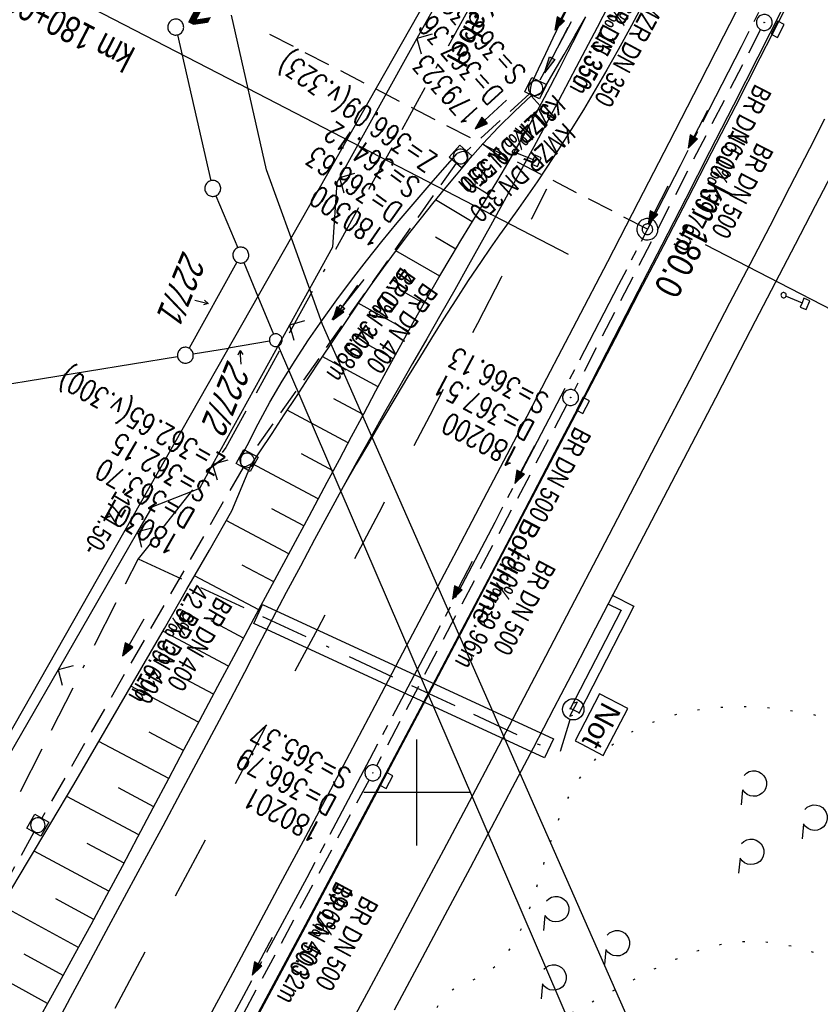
# Model space of a CAD drawing. Extents: x 507875 to 508634, y 446340 to 447363.
# Tile 37 of 71: x 508163 to 508238, y 446680 to 446773. Entities that reach past the tile are written whole.
import ezdxf
from ezdxf.enums import TextEntityAlignment as Align

# ---------------------------------------------------------------- set-up
doc = ezdxf.new("R2010")
doc.units = 0
doc.header["$LTSCALE"] = 10
doc.header["$MEASUREMENT"] = 0
for name, pattern in [('ACAD_ISO16W100', [73, 15, -6.5, 15, -6.5, 15, -7, 1, -7]), ('ACHSE', [5.5, 4, -0.5, 0.5, -0.5]), ('AUSGEZOGEN', [0]), ('LT00', [0]), ('LT02', [0.4, 0.2, -0.2]), ('LT07', [0.22, 0.02, -0.2]), ('LT17', [0.15, 0.1, -0.05]), ('STRICHLINIE2', [0.375, 0.25, -0.125])]:
    doc.linetypes.add(name, pattern=pattern)
doc.layers.get('0').update_dxf_attribs({"linetype": 'LT00'})
for name, color, linetype in [('--EK_FBR', 250, 'LT00'), ('--EK_Halt-Pfeil', 4, 'LT00'), ('--EK_Haltung', 7, 'STRICHLINIE2'), ('--EK_Haltung-Text', 140, 'LT00'), ('--EK_Schacht-Text', 5, 'LT00'), ('--EK_ST-93-1', 30, 'LT17'), ('--EL_DFK_AB_L', 21, 'LT00'), ('--EL_Halt-Pfeil', 4, 'LT00'), ('--EL_Haltung', 182, 'STRICHLINIE2'), ('--EL_Haltung-Text', 182, 'LT00'), ('-AX-093', 35, 'ACHSE'), ('-GRA-40O', 11, 'Continuous'), ('-GRA-40W', 11, 'Continuous'), ('-ST-93-1', 250, 'LT00'), ('-ST-93-5', 250, 'LT00'), ('ABSTAND', 8, 'LT00'), ('BAB-KABEL', 220, 'ACAD_ISO16W100'), ('BAB-KABEL_TEXT', 221, 'Continuous'), ('BAB-NS_SYB', 221, 'Continuous'), ('BAB-NS_TEXT', 221, 'Continuous'), ('DFK_AB_L', 21, 'LT00'), ('DFK_FLUR_NR', 250, 'LT00'), ('DFK_FLURNR_PFEIL', 250, 'LT00'), ('DFK_GZPKT', 250, 'LT00'), ('DFK_KATASTER', 250, 'LT00'), ('DFK_VERMPKT', 252, 'LT00'), ('GEHOELZ_SYMB', 252, 'Continuous'), ('PFEIL', 140, 'AUSGEZOGEN'), ('RINNE_TEXT', 11, 'Continuous'), ('V127_AFBR_BAB', 250, 'LT00'), ('V127_BOESCH', 250, 'LT00'), ('V127_BOSCHUNG', 250, 'LT00'), ('V127_GEHOELZ', 250, 'LT07'), ('V127_GEHWEG', 250, 'LT00'), ('V127_GRABEN', 250, 'LT00'), ('V127_H_BORD', 8, 'LT00'), ('V127_KA_MULD', 182, 'LT00'), ('V127_KA_PRUF', 182, 'LT00'), ('V127_LD_MARK', 250, 'LT00'), ('V127_LG_MARK', 250, 'LT02'), ('V127_RASTER', 250, 'LT00'), ('V127_SCHILD_K', 1, 'LT00'), ('V127_SINKK', 182, 'LT00'), ('V127_ZAUN', 40, 'LT00')]:
    doc.layers.add(name, color=color, linetype=linetype)
doc.styles.add('Arial', font='ARIAL.TTF')
doc.styles.add('Arial Fett', font='txt', dxfattribs={"width": 0.8})
doc.styles.add('Beschrift', font='ARIAL.TTF')
doc.styles.add('Haltungsbeschriftung', font='ARIAL.TTF', dxfattribs={"width": 0.75})
doc.styles.add('schachtbeschriftung', font='romans.shx', dxfattribs={"width": 0.75, "height": 2})
doc.styles.get("Standard").update_dxf_attribs({"font": 'ARIAL.TTF'})

# ---------------------------------------------------------------- blocks, each defined once
blk = doc.blocks.new('SYMB7060')
at = {"color": 0, "linetype": 'ByBlock'}
for p, q in [((-0.26, 0), (0, 0)), ((-0.08, 0.045), (0, 0)), ((0, 0), (-0.08, -0.045))]:
    blk.add_line(p, q, dxfattribs=at)
blk = doc.blocks.new('SYMB7010')
at = {"color": 0, "linetype": 'ByBlock'}
for points in [[(-0.031408, 0.499213), (-0.093728, 0.49134), (-0.15457, 0.475719), (-0.212975, 0.452595), (-0.268021, 0.422333), (-0.31884, 0.385411), (-0.36463, 0.342411), (-0.40467, 0.29401), (-0.438329, 0.240973), (-0.465074, 0.184136), (-0.484486, 0.124395), (-0.496256, 0.062692), (-0.5002, 0)], [(-0.5002, 0), (-0.496256, -0.062692), (-0.484486, -0.124395), (-0.465075, -0.184136), (-0.438329, -0.240973), (-0.404671, -0.29401), (-0.36463, -0.342411), (-0.31884, -0.385411), (-0.268021, -0.422333), (-0.212975, -0.452595), (-0.154571, -0.475719), (-0.093728, -0.49134), (-0.031408, -0.499213), (0.031408, -0.499213)], [(0.5002, 0), (0.496256, 0.062692), (0.484485, 0.124395), (0.465074, 0.184136), (0.438329, 0.240973), (0.40467, 0.29401), (0.36463, 0.342411), (0.31884, 0.385411), (0.268021, 0.422333), (0.212975, 0.452595), (0.15457, 0.475719), (0.093728, 0.49134), (0.031408, 0.499213), (-0.031408, 0.499213)], [(0.031408, -0.499213), (0.093728, -0.491341), (0.15457, -0.475719), (0.212975, -0.452595), (0.268021, -0.422333), (0.31884, -0.385411), (0.36463, -0.342411), (0.404671, -0.294011), (0.438329, -0.240974), (0.465075, -0.184136), (0.484486, -0.124395), (0.496256, -0.062692), (0.500201, 0)]]:
    blk.add_lwpolyline(points, dxfattribs=at)
blk = doc.blocks.new('SYMB2')
at = {"color": 0, "linetype": 'ByBlock', "flags": 128}
for points in [[(-0.031395, 0.499013), (-0.093691, 0.491144), (-0.154509, 0.475528), (-0.21289, 0.452414), (-0.267913, 0.422164), (-0.318712, 0.385257), (-0.364484, 0.342274), (-0.404509, 0.293893), (-0.438154, 0.240877), (-0.464888, 0.184062), (-0.484292, 0.124345), (-0.496058, 0.062667), (-0.5, 0)], [(0.5, 0), (0.496057, 0.062667), (0.484292, 0.124345), (0.464888, 0.184062), (0.438153, 0.240877), (0.404509, 0.293893), (0.364484, 0.342274), (0.318712, 0.385257), (0.267913, 0.422164), (0.21289, 0.452414), (0.154509, 0.475528), (0.093691, 0.491144), (0.031395, 0.499013), (-0.031395, 0.499013)], [(-0.5, 0), (-0.496058, -0.062667), (-0.484292, -0.124345), (-0.464888, -0.184062), (-0.438154, -0.240877), (-0.404509, -0.293893), (-0.364485, -0.342274), (-0.318712, -0.385257), (-0.267914, -0.422164), (-0.21289, -0.452414), (-0.154509, -0.475529), (-0.093691, -0.491144), (-0.031395, -0.499014), (0.031395, -0.499014)], [(0.031395, -0.499014), (0.093691, -0.491144), (0.154509, -0.475529), (0.21289, -0.452414), (0.267914, -0.422164), (0.318712, -0.385257), (0.364485, -0.342274), (0.404509, -0.293893), (0.438154, -0.240877), (0.464889, -0.184062), (0.484292, -0.124345), (0.496058, -0.062667), (0.5, 0)]]:
    blk.add_lwpolyline(points, dxfattribs=at)
blk = doc.blocks.new('GEHOELZ_SYMB')
at = {"layer": 'GEHOELZ_SYMB'}
blk.add_line((0, 0), (1.4, 0), dxfattribs=at)
blk.add_lwpolyline([(-1.388, 0.017), (-1.612, 0.221), (-1.778, 0.474), (-1.876, 0.761), (-1.898, 1.063), (-1.844, 1.361), (-1.718, 1.636), (-1.526, 1.87), (-1.282, 2.05), (-1, 2.162), (-0.7, 2.2), (-0.4, 2.162), (-0.118, 2.05), (0.126, 1.87), (0.318, 1.636), (0.444, 1.361), (0.498, 1.063), (0.476, 0.761), (0.378, 0.474), (0.212, 0.221), (-0.012, 0.017)], dxfattribs=at)
blk = doc.blocks.new('NS-SYMB')
at = {"layer": 'BAB-NS_SYB'}
for p, q in [((0.179, 0.071), (0.25, 0)), ((-0.25, 0), (0.25, 0)), ((-0.25, 0), (-0.179, -0.071))]:
    blk.add_line(p, q, dxfattribs=at)
blk.add_circle((0, 0), 0.325, dxfattribs=at)
blk = doc.blocks.new('SYMB0003')
at = {"color": 0, "linetype": 'ByBlock'}
for p, q in [((-0.015712, 0), (0.010166, 0.012015)), ((0, -0.021257), (-0.015712, 0)), ((0.010166, 0.012015), (0, -0.021257))]:
    blk.add_line(p, q, dxfattribs=at)
for points in [[(-0.031395, 0.499013), (-0.093691, 0.491144), (-0.154509, 0.475528), (-0.21289, 0.452414), (-0.267913, 0.422164), (-0.318712, 0.385257), (-0.364484, 0.342274), (-0.404509, 0.293893), (-0.438154, 0.240877), (-0.464888, 0.184062), (-0.484292, 0.124345), (-0.496058, 0.062667), (-0.5, 0)], [(-0.5, 0), (-0.496058, -0.062667), (-0.484292, -0.124345), (-0.464888, -0.184062), (-0.438154, -0.240877), (-0.404509, -0.293893), (-0.364485, -0.342274), (-0.318712, -0.385257), (-0.267914, -0.422164), (-0.21289, -0.452414), (-0.154509, -0.475529), (-0.093691, -0.491144), (-0.031395, -0.499014), (0.031395, -0.499014)], [(0.5, 0), (0.496057, 0.062667), (0.484292, 0.124345), (0.464888, 0.184062), (0.438153, 0.240877), (0.404509, 0.293893), (0.364484, 0.342274), (0.318712, 0.385257), (0.267913, 0.422164), (0.21289, 0.452414), (0.154509, 0.475528), (0.093691, 0.491144), (0.031395, 0.499013), (-0.031395, 0.499013)], [(0.031395, -0.499014), (0.093691, -0.491144), (0.154509, -0.475529), (0.21289, -0.452414), (0.267914, -0.422164), (0.318712, -0.385257), (0.364485, -0.342274), (0.404509, -0.293893), (0.438154, -0.240877), (0.464889, -0.184062), (0.484292, -0.124345), (0.496058, -0.062667), (0.5, 0)]]:
    blk.add_lwpolyline(points, dxfattribs=at)
blk = doc.blocks.new('SYMB0011')
at = {"color": 0, "linetype": 'ByBlock'}
for p, q in [((0.5, 0), (-0.5, 0)), ((0, 0.5), (0, -0.5))]:
    blk.add_line(p, q, dxfattribs=at)
blk = doc.blocks.new('SYMB1263')
at = {"color": 0, "linetype": 'ByBlock'}
for p, q in [((0.014231, 0.098982), (-0.014231, 0.098982)), ((-0.014231, -0.098982), (0.014232, -0.098982))]:
    blk.add_line(p, q, dxfattribs=at)
for points in [[(0, 0.1), (0, 0.75), (0.18, 0.75), (0.18, 1), (-0.18, 1), (-0.18, 0.75), (0, 0.75)], [(-0.014231, 0.098982), (-0.041542, 0.090963), (-0.065486, 0.075575), (-0.084125, 0.054064), (-0.095949, 0.028173), (-0.1, 0)], [(-0.1, 0), (-0.095949, -0.028173), (-0.084125, -0.054064), (-0.065486, -0.075575), (-0.041541, -0.090963), (-0.014231, -0.098982)], [(0.1, 0), (0.095949, 0.028173), (0.084125, 0.054064), (0.065486, 0.075575), (0.041541, 0.090963), (0.014231, 0.098982)], [(0.014232, -0.098982), (0.041542, -0.090963), (0.065486, -0.075575), (0.084125, -0.054064), (0.095949, -0.028173), (0.1, 0)]]:
    blk.add_lwpolyline(points, dxfattribs=at)
blk = doc.blocks.new('SYMB0024')
at = {"color": 0, "linetype": 'ByBlock'}
for p, q in [((-0.5, 0.5), (0, 0)), ((0, 0), (0.5, 0.5))]:
    blk.add_line(p, q, dxfattribs=at)
blk = doc.blocks.new('Pfreil3')
at = {"layer": 'PFEIL'}
blk.add_hatch(color=256, dxfattribs=at).paths.add_polyline_path([(-1.549, 0.273), (-1.549, -0.273), (0, 0)])
for p, q in [((-1.549, 0), (-4.831, 0)), ((-1.549, -0.273), (-1.549, 0.273)), ((-1.549, 0.273), (0, 0)), ((0, 0), (-1.549, -0.273))]:
    blk.add_line(p, q, dxfattribs=at)
blk = doc.blocks.new('SYMB0652')
at = {"color": 0, "linetype": 'ByBlock'}
blk.add_lwpolyline([(-0.15, -0.075), (0.15, -0.075), (0.15, 0.075), (-0.15, 0.075), (-0.15, -0.075)], dxfattribs=at)
blk = doc.blocks.new('SYMB1210')
at = {"color": 0, "linetype": 'ByBlock'}
blk.add_line((0.018815, -0.179014), (0.055623, -0.17119), dxfattribs=at)
for points in [[(-0.2, -0.2), (-0.2, 0.2), (0.2, 0.2), (0.2, -0.2), (-0.2, -0.2)], [(0.018815, 0.179014), (-0.018815, 0.179014), (-0.055623, 0.17119), (-0.09, 0.155885), (-0.120444, 0.133766), (-0.145623, 0.105801), (-0.164438, 0.073213), (-0.176067, 0.037424), (-0.18, 0)], [(-0.18, 0), (-0.176067, -0.037424), (-0.164438, -0.073213), (-0.145623, -0.105801), (-0.120444, -0.133766), (-0.09, -0.155885), (-0.055623, -0.17119), (-0.018815, -0.179014), (0.018815, -0.179014)], [(0.18, 0), (0.176067, 0.037424), (0.164438, 0.073213), (0.145623, 0.105801), (0.120444, 0.133766), (0.09, 0.155885), (0.055623, 0.17119), (0.018815, 0.179014)], [(0.055623, -0.17119), (0.09, -0.155885), (0.120444, -0.133766), (0.145623, -0.105801), (0.164438, -0.073213), (0.176067, -0.037424), (0.18, 0)]]:
    blk.add_lwpolyline(points, dxfattribs=at)
blk = doc.blocks.new('SYMB0070')
at = {"color": 0, "linetype": 'ByBlock'}
for p, q in [((-0.5, 0), (0.2, 0)), ((0.5, 0), (0.2, 0.1)), ((0.2, 0.1), (0.2, 0)), ((0.468, 0), (0.21, 0.086)), ((0.21, 0.086), (0.21, -0.086)), ((0.21, -0.086), (0.468, 0)), ((0.22, -0.072), (0.437, 0)), ((0.23, -0.058), (0.405, 0)), ((0.24, -0.045), (0.374, 0)), ((0.342, 0), (0.25, 0.031)), ((0.25, 0.031), (0.25, -0.031)), ((0.25, -0.031), (0.342, 0)), ((0.26, -0.017), (0.31, 0)), ((0.27, -0.003), (0.279, 0))]:
    blk.add_line(p, q, dxfattribs=at)
for points in [[(0.2, 0), (0.2, -0.1), (0.5, 0)], [(0.437, 0), (0.22, 0.072), (0.22, -0.072)], [(0.405, 0), (0.23, 0.058), (0.23, -0.058)], [(0.374, 0), (0.24, 0.045), (0.24, -0.045)], [(0.31, 0), (0.26, 0.017), (0.26, -0.017)], [(0.279, 0), (0.27, 0.003), (0.27, -0.003)]]:
    blk.add_lwpolyline(points, dxfattribs=at)

msp = doc.modelspace()

# ---------------------------------------------------------------- linework, layer by layer
at = {"layer": '--EK_FBR', "color": 2}
for points in [[(508180.052, 446678.156), (508182.425, 446682.581), (508184.796, 446687.007), (508187.162, 446691.435), (508189.524, 446695.866), (508191.88, 446700.3), (508194.267, 446704.807), (508196.649, 446709.317), (508199.026, 446713.829), (508201.4, 446718.344), (508203.77, 446722.86), (508206.596, 446728.252), (508209.418, 446733.646), (508212.235, 446739.042), (508215.047, 446744.441), (508217.954, 446750.039), (508220.853, 446755.641), (508223.744, 446761.247), (508226.625, 446766.859), (508228.885, 446771.279), (508231.139, 446775.703)], [(508183.581, 446676.278), (508186.55, 446681.819), (508189.509, 446687.365), (508192.461, 446692.916), (508195.405, 446698.47), (508198.419, 446704.171), (508201.427, 446709.876), (508204.43, 446715.583), (508207.428, 446721.292), (508211.187, 446728.462), (508214.939, 446735.636), (508218.684, 446742.814), (508220.961, 446747.187), (508223.233, 446751.562), (508225.5, 446755.939), (508227.761, 446760.32), (508230.015, 446764.705), (508232.325, 446769.219), (508234.627, 446773.738)], [(508193.046, 446728.814), (508193.046, 446728.814), (508191.69, 446726.33), (508190.347, 446723.838), (508189.015, 446721.341), (508187.691, 446718.839), (508186.373, 446716.334), (508185.059, 446713.827), (508183.745, 446711.319), (508182.43, 446708.812), (508181.11, 446706.308), (508179.432, 446703.145), (508177.746, 446699.987), (508176.053, 446696.832), (508174.356, 446693.679), (508172.656, 446690.528), (508170.957, 446687.377), (508169.26, 446684.224), (508167.356, 446680.677), (508165.456, 446677.128), (508163.557, 446673.579), (508161.658, 446670.03)]]:
    msp.add_lwpolyline(points, dxfattribs=at)
at = {"layer": '--EK_FBR'}
for points in [[(508218.579, 446775.206), (508216.96, 446772.086), (508214.991, 446768.329), (508213.005, 446764.581), (508211, 446760.843), (508208.975, 446757.116), (508206.929, 446753.4), (508204.861, 446749.696), (508203.55, 446747.374), (508202.233, 446745.057), (508200.912, 446742.741), (508199.589, 446740.426), (508198.268, 446738.11), (508196.95, 446735.793), (508195.639, 446733.472), (508194.337, 446731.146), (508193.046, 446728.814)], [(508197.878, 446679.54), (508200.273, 446684.004), (508202.657, 446688.473), (508205.03, 446692.948), (508207.011, 446696.705), (508208.985, 446700.466), (508210.953, 446704.229), (508212.918, 446707.995), (508214.881, 446711.761), (508216.843, 446715.528), (508219.1, 446719.858), (508221.357, 446724.188), (508223.614, 446728.517), (508225.869, 446732.848), (508228.122, 446737.18), (508230.003, 446740.803), (508231.882, 446744.426), (508233.761, 446748.05), (508235.64, 446751.673), (508237.521, 446755.296), (508239.405, 446758.917)]]:
    msp.add_lwpolyline(points, dxfattribs=at)
at = {"layer": '--EK_Haltung'}
for p, q in [((508218.07, 446779.22), (508211.521, 446767.018)), ((508232.356, 446771.873), (508214.804, 446737.878)), ((508210.613, 446765.851), (508204.658, 446760.422)), ((508203.673, 446759.302), (508184.432, 446731.901)), ((508214.11, 446736.547), (508196.191, 446702.52)), ((508183.628, 446730.636), (508164.669, 446697.575)), ((508195.487, 446701.194), (508177.105, 446667.006)), ((508163.932, 446696.27), (508137.06, 446647.79))]:
    msp.add_line(p, q, dxfattribs=at)
at = {"layer": '--EK_ST-93-1', "ltscale": 2.5}
msp.add_line((508221.693, 446753.067), (508186.145, 446771.416), dxfattribs=at)
at = {"layer": '--EL_DFK_AB_L'}
msp.add_line((508129.451, 446648.881), (508214.87, 446799.327), dxfattribs=at)
at = {"layer": '--EL_Haltung'}
for p, q in [((508218.07, 446779.22), (508211.521, 446767.018)), ((508232.356, 446771.873), (508214.804, 446737.878)), ((508210.613, 446765.851), (508204.658, 446760.422)), ((508203.673, 446759.302), (508184.432, 446731.901)), ((508214.11, 446736.547), (508196.191, 446702.52)), ((508183.628, 446730.636), (508164.669, 446697.575)), ((508195.487, 446701.194), (508177.105, 446667.006)), ((508163.932, 446696.27), (508137.06, 446647.79))]:
    msp.add_line(p, q, dxfattribs=at)
at = {"layer": '-AX-093', "ltscale": 0.2}
msp.add_lwpolyline([(508236.238, 446781.505), (508230.519, 446770.258), (508224.765, 446759.029), (508218.978, 446747.817), (508213.16, 446736.621), (508207.313, 446725.44), (508201.438, 446714.274), (508195.537, 446703.121), (508189.613, 446691.981), (508183.666, 446680.853), (508177.7, 446669.735), (508171.715, 446658.628), (508165.714, 446647.529), (508159.698, 446636.438), (508153.669, 446625.354), (508147.628, 446614.276), (508141.579, 446603.204)], dxfattribs=at)
at = {"layer": '-GRA-40O'}
msp.add_line((508227.136, 446751.631), (508289.042, 446719.693), dxfattribs=at)
at = {"layer": '-GRA-40W'}
for p in [(508147.668, 446785.172), (508214.269, 446750.685)]:
    msp.add_line(p, (508183.233, 446766.756), dxfattribs=at)
at = {"layer": 'BAB-KABEL', "ltscale": 0.03, "flags": 128}
for points in [[(508403.91, 447290.526), (508402.026, 447282.819), (508386.099, 447280.447), (508366.681, 447274.025), (508361.372, 447269.698), (508361.657, 447256.667), (508362.44, 447209.011), (508362.578, 447196.367), (508363.064, 447183.585), (508362.055, 447181.303), (508353.705, 447155.981), (508356.394, 447152.75), (508357.893, 447150.945), (508345.987, 447106.957), (508319.979, 447031.323), (508314.893, 447014.991), (508307.501, 446987.6), (508299.946, 446957.549), (508297.327, 446948.162), (508293.932, 446941.348), (508287.31, 446931.654), (508277.454, 446917.498), (508268.65, 446905.428), (508266.719, 446901.965), (508263.925, 446896.05), (508236.791, 446838.253), (508218.669, 446798.755), (508182.002, 446732.503), (508173.757, 446722.034), (508158.32, 446691.576), (508134.637, 446653.79), (508129.799, 446634.854), (508127.623, 446632.926), (508117.245, 446626.48), (508107.493, 446619.069), (508101.7, 446595.112), (508091.075, 446575.777), (508080.997, 446555.552), (508070.49, 446543.962), (508052.779, 446538.014), (508053.275, 446532.867), (508054.03, 446526.659), (508053.055, 446512.517), (508031.724, 446493.735), (508025.765, 446492.102), (508020.21, 446489.1), (508016.01, 446486.751), (508018.853, 446477.045), (508018.707, 446455.032), (508018.065, 446449.034)], [(508173.757, 446722.034), (508211.173, 446704.65), (508213.498, 446703.836), (508214.423, 446706.883)]]:
    msp.add_lwpolyline(points, dxfattribs=at)
at = {"layer": 'BAB-KABEL_TEXT'}
msp.add_lwpolyline([(508184.63, 446715.93), (508185.458, 446717.719), (508212.848, 446705.049), (508212.019, 446703.26)], close=True, dxfattribs=at)
at = {"layer": 'DFK_AB_L'}
msp.add_line((508129.451, 446648.881), (508214.87, 446799.327), dxfattribs=at)
at = {"layer": 'DFK_KATASTER'}
for p, q in [((508185.841, 446758.659), (508182.53, 446773.248)), ((508177.448, 446771.377), (508180.603, 446757.641)), ((508188.141, 446752.249), (508185.841, 446758.659)), ((508181.061, 446756.216), (508183.12, 446751.319)), ((508188.141, 446752.249), (508191.061, 446744.13)), ((508183.047, 446749.973), (508178.554, 446741.854)), ((508183.696, 446749.935), (508185.01, 446746.739)), ((508185.01, 446746.739), (508186.473, 446743.175)), ((508191.061, 446744.13), (508226.111, 446664.508)), ((508186.108, 446742.519), (508182.251, 446741.879)), ((508186.938, 446742.068), (508221.101, 446662.65)), ((508178.93, 446741.322), (508182.251, 446741.879)), ((508137.9, 446734.649), (508177.45, 446741.078))]:
    msp.add_line(p, q, dxfattribs=at)
at = {"layer": 'V127_AFBR_BAB', "color": 0}
for points in [[(508180.052, 446678.156), (508182.425, 446682.581), (508184.796, 446687.007), (508187.162, 446691.435), (508189.524, 446695.866), (508191.88, 446700.3), (508194.267, 446704.807), (508196.649, 446709.317), (508199.026, 446713.829), (508201.4, 446718.344), (508203.77, 446722.86), (508206.596, 446728.252), (508209.418, 446733.646), (508212.235, 446739.042), (508215.047, 446744.441), (508217.954, 446750.039), (508220.853, 446755.641), (508223.744, 446761.247), (508226.625, 446766.859), (508228.885, 446771.279), (508231.139, 446775.703)], [(508183.581, 446676.278), (508186.55, 446681.819), (508189.509, 446687.365), (508192.461, 446692.916), (508195.405, 446698.47), (508198.419, 446704.171), (508201.427, 446709.876), (508204.43, 446715.583), (508207.428, 446721.292), (508211.187, 446728.462), (508214.939, 446735.636), (508218.684, 446742.814), (508220.961, 446747.187), (508223.233, 446751.562), (508225.5, 446755.939), (508227.761, 446760.32), (508230.015, 446764.705), (508232.325, 446769.219), (508234.627, 446773.738)], [(508193.046, 446728.814), (508193.046, 446728.814), (508191.69, 446726.33), (508190.347, 446723.838), (508189.015, 446721.341), (508187.691, 446718.839), (508186.373, 446716.334), (508185.059, 446713.827), (508183.745, 446711.319), (508182.43, 446708.812), (508181.11, 446706.308), (508179.432, 446703.145), (508177.746, 446699.987), (508176.053, 446696.832), (508174.356, 446693.679), (508172.656, 446690.528), (508170.957, 446687.377), (508169.26, 446684.224), (508167.356, 446680.677), (508165.456, 446677.128), (508163.557, 446673.579), (508161.658, 446670.03)]]:
    msp.add_lwpolyline(points, dxfattribs=at)
at = {"layer": 'V127_AFBR_BAB'}
for points in [[(508218.579, 446775.206), (508216.96, 446772.086), (508214.991, 446768.329), (508213.005, 446764.581), (508211, 446760.843), (508208.975, 446757.116), (508206.929, 446753.4), (508204.861, 446749.696), (508203.55, 446747.374), (508202.233, 446745.057), (508200.912, 446742.741), (508199.589, 446740.426), (508198.268, 446738.11), (508196.95, 446735.793), (508195.639, 446733.472), (508194.337, 446731.146), (508193.046, 446728.814)], [(508197.878, 446679.54), (508200.273, 446684.004), (508202.657, 446688.473), (508205.03, 446692.948), (508207.011, 446696.705), (508208.985, 446700.466), (508210.953, 446704.229), (508212.918, 446707.995), (508214.881, 446711.761), (508216.843, 446715.528), (508219.1, 446719.858), (508221.357, 446724.188), (508223.614, 446728.517), (508225.869, 446732.848), (508228.122, 446737.18), (508230.003, 446740.803), (508231.882, 446744.426), (508233.761, 446748.05), (508235.64, 446751.673), (508237.521, 446755.296), (508239.405, 446758.917)]]:
    msp.add_lwpolyline(points, dxfattribs=at)
at = {"layer": 'V127_BOESCH'}
for points in [[(508164.365, 446678.584), (508165.523, 446680.671), (508166.678, 446682.759), (508167.828, 446684.851), (508169.315, 446687.585), (508170.791, 446690.325), (508172.257, 446693.071), (508173.716, 446695.82), (508175.171, 446698.571), (508176.624, 446701.324), (508178.079, 446704.075), (508179.537, 446706.825), (508181.245, 446710.029), (508182.96, 446713.23), (508184.678, 446716.429), (508186.398, 446719.627), (508188.117, 446722.826), (508189.834, 446726.026), (508191.545, 446729.23), (508192.691, 446731.384), (508193.837, 446733.539), (508194.984, 446735.693), (508196.136, 446737.844), (508197.296, 446739.991), (508198.466, 446742.133), (508199.648, 446744.266), (508200.846, 446746.392), (508202.063, 446748.506), (508203.3, 446750.609), (508204.134, 446751.999), (508204.975, 446753.384), (508205.819, 446754.768), (508206.662, 446756.152), (508207.502, 446757.538), (508208.334, 446758.928), (508209.155, 446760.324), (508209.962, 446761.729), (508210.851, 446763.326), (508211.721, 446764.933), (508212.574, 446766.551), (508213.414, 446768.175), (508214.243, 446769.805), (508215.066, 446771.439), (508215.886, 446773.075)], [(508210.769, 446765.654), (508209.203, 446764.19), (508207.682, 446762.678), (508206.209, 446761.12), (508204.784, 446759.517)], [(508161.145, 446689.813), (508163.338, 446693.454), (508165.516, 446697.105), (508167.678, 446700.765), (508169.829, 446704.433), (508171.968, 446708.106), (508174.099, 446711.786), (508176.222, 446715.469), (508178.34, 446719.156), (508180.454, 446722.845), (508182.566, 446726.535), (508184.424, 446730.977)]]:
    msp.add_lwpolyline(points, dxfattribs=at)
at = {"layer": 'V127_BOSCHUNG'}
for p, q in [((508210.743, 446765.631), (508211.596, 446764.7)), ((508209.25, 446762.608), (508210.103, 446761.979)), ((508206.189, 446761.098), (508208.581, 446759.345)), ((508206.755, 446756.305), (508205.219, 446757.248)), ((508205.198, 446753.751), (508201.755, 446755.844)), ((508203.655, 446751.202), (508201.755, 446752.335)), ((508202.144, 446748.645), (508198.004, 446751.044)), ((508200.664, 446746.071), (508198.437, 446747.326)), ((508199.207, 446743.473), (508194.464, 446746.097)), ((508197.771, 446740.863), (508195.263, 446742.226)), ((508196.347, 446738.236), (508191.079, 446741.074)), ((508194.935, 446735.601), (508192.176, 446737.075)), ((508193.525, 446732.953), (508187.766, 446736.029)), ((508192.117, 446730.304), (508189.114, 446731.908)), ((508190.706, 446727.657), (508184.441, 446731.003)), ((508189.354, 446725.13), (508186.338, 446726.736)), ((508187.935, 446722.487), (508182.045, 446725.624)), ((508186.515, 446719.844), (508183.534, 446721.432)), ((508185.094, 446717.202), (508179.061, 446720.415)), ((508183.673, 446714.56), (508180.62, 446716.185)), ((508182.255, 446711.916), (508176.072, 446715.209)), ((508180.84, 446709.271), (508177.707, 446710.939)), ((508179.43, 446706.623), (508173.071, 446710.009)), ((508178.025, 446703.972), (508174.795, 446705.692)), ((508176.623, 446701.32), (508170.054, 446704.818)), ((508175.222, 446698.667), (508171.879, 446700.447)), ((508173.819, 446696.015), (508167.015, 446699.639)), ((508172.413, 446693.365), (508168.949, 446695.21)), ((508170.996, 446690.708), (508163.955, 446694.484)), ((508168.127, 446685.397), (508160.876, 446689.368)), ((508169.569, 446688.055), (508165.993, 446689.987)), ((508166.677, 446682.757), (508162.999, 446684.785)), ((508165.218, 446680.122), (508157.758, 446684.263))]:
    msp.add_line(p, q, dxfattribs=at)
at = {"layer": 'V127_GEHOELZ', "flags": 128}
msp.add_lwpolyline([(508263.712, 446674.03), (508262.197, 446674.441), (508260.716, 446674.879), (508259.264, 446675.342), (508257.837, 446675.832), (508256.429, 446676.349), (508255.036, 446676.892), (508253.654, 446677.462), (508252.278, 446678.058), (508250.902, 446678.682), (508249.523, 446679.334), (508248.135, 446680.012), (508247.068, 446680.547), (508245.993, 446681.092), (508244.912, 446681.639), (508243.826, 446682.182), (508242.734, 446682.714), (508241.638, 446683.229), (508240.539, 446683.719), (508239.436, 446684.179), (508238.331, 446684.601), (508237.225, 446684.979), (508236.117, 446685.306), (508235.009, 446685.575), (508233.901, 446685.78), (508232.794, 446685.914), (508231.689, 446685.97), (508230.586, 446685.941), (508229.55, 446685.833), (508228.516, 446685.651), (508227.486, 446685.402), (508226.459, 446685.093), (508225.436, 446684.73), (508224.417, 446684.322), (508223.402, 446683.874), (508222.391, 446683.394), (508221.385, 446682.888), (508220.384, 446682.364), (508219.388, 446681.829), (508218.397, 446681.289), (508217.413, 446680.751), (508216.434, 446680.222), (508215.461, 446679.71), (508214.548, 446679.248), (508213.636, 446678.812), (508212.717, 446678.408), (508211.788, 446678.041), (508210.841, 446677.717), (508209.871, 446677.443), (508208.872, 446677.222), (508207.839, 446677.061), (508206.766, 446676.966), (508205.647, 446676.941), (508204.476, 446676.994), (508203.999, 446677.039), (508203.528, 446677.104), (508203.08, 446677.198), (508202.668, 446677.329), (508202.31, 446677.504), (508202.019, 446677.731), (508201.812, 446678.019), (508201.702, 446678.356), (508201.675, 446678.739), (508201.72, 446679.147), (508201.83, 446679.564), (508201.993, 446679.969), (508202.202, 446680.345), (508202.52, 446680.762), (508202.887, 446681.112), (508203.294, 446681.409), (508203.731, 446681.663), (508204.189, 446681.887), (508204.659, 446682.093), (508205.131, 446682.293), (508205.597, 446682.498), (508206.048, 446682.721), (508206.79, 446683.185), (508207.46, 446683.734), (508208.065, 446684.358), (508208.61, 446685.05), (508209.1, 446685.8), (508209.543, 446686.599), (508209.945, 446687.439), (508210.31, 446688.31), (508210.646, 446689.205), (508210.958, 446690.113), (508211.252, 446691.026), (508211.586, 446692.108), (508211.912, 446693.181), (508212.236, 446694.241), (508212.567, 446695.286), (508212.911, 446696.312), (508213.277, 446697.315), (508213.672, 446698.292), (508214.104, 446699.24), (508214.58, 446700.154), (508215.108, 446701.032), (508215.696, 446701.87), (508216.351, 446702.665), (508217.027, 446703.364), (508217.761, 446704.019), (508218.545, 446704.63), (508219.373, 446705.193), (508220.236, 446705.706), (508221.129, 446706.167), (508222.303, 446706.679), (508223.507, 446707.105), (508224.736, 446707.451), (508225.987, 446707.72), (508227.253, 446707.916), (508228.531, 446708.044), (508229.816, 446708.106), (508231.102, 446708.108), (508232.385, 446708.053), (508233.66, 446707.945), (508234.922, 446707.788), (508236.453, 446707.532), (508237.962, 446707.207), (508239.452, 446706.812), (508240.926, 446706.345), (508242.389, 446705.806), (508243.844, 446705.194), (508245.295, 446704.506), (508246.015, 446704.136), (508246.726, 446703.744), (508247.422, 446703.327), (508248.094, 446702.884), (508248.734, 446702.411), (508249.335, 446701.906), (508249.888, 446701.365), (508250.386, 446700.786), (508250.821, 446700.166), (508251.184, 446699.503), (508251.42, 446698.944), (508251.617, 446698.362), (508251.788, 446697.765), (508251.945, 446697.159), (508252.099, 446696.552), (508252.263, 446695.951), (508252.449, 446695.362), (508252.668, 446694.793), (508252.932, 446694.251), (508253.306, 446693.662), (508253.745, 446693.113), (508254.238, 446692.597), (508254.774, 446692.11), (508255.342, 446691.646), (508255.929, 446691.199), (508256.816, 446690.558), (508257.717, 446689.938), (508258.625, 446689.331), (508259.536, 446688.732), (508260.443, 446688.136), (508261.341, 446687.536), (508262.225, 446686.926), (508263.09, 446686.302), (508263.929, 446685.657), (508264.739, 446684.985), (508265.512, 446684.281), (508266.243, 446683.539), (508266.928, 446682.752), (508267.561, 446681.916), (508268.135, 446681.023), (508268.647, 446680.07), (508268.849, 446679.629), (508269.024, 446679.179), (508269.158, 446678.725), (508269.239, 446678.27), (508269.251, 446677.819), (508269.18, 446677.352), (508269.03, 446676.895), (508268.813, 446676.45), (508268.541, 446676.02), (508268.226, 446675.604), (508267.879, 446675.206), (508267.496, 446674.814), (508267.091, 446674.459), (508266.664, 446674.16), (508266.216, 446673.932), (508265.746, 446673.795), (508265.354, 446673.758), (508264.951, 446673.776), (508264.541, 446673.837), (508264.127, 446673.926), (508263.712, 446674.03)], dxfattribs=at)
at = {"layer": 'V127_GEHWEG'}
msp.add_lwpolyline([(508218.428, 446718.568), (508220.415, 446717.548), (508215.272, 446707.51), (508214.443, 446707.912), (508219.223, 446717.154), (508218, 446717.744)], dxfattribs=at)
at = {"layer": 'V127_GRABEN'}
for points in [[(508210.735, 446766.697), (508211.426, 446768.162), (508212.119, 446769.626), (508212.816, 446771.087), (508213.521, 446772.545), (508214.235, 446773.998)], [(508211.777, 446765.988), (508212.811, 446767.756), (508213.843, 446769.525), (508214.869, 446771.297), (508215.886, 446773.075)], [(508210.735, 446766.697), (508210.696, 446766.423), (508210.669, 446766.166), (508210.664, 446765.941), (508210.694, 446765.765), (508210.769, 446765.654), (508210.9, 446765.619), (508211.078, 446765.652), (508211.291, 446765.736), (508211.528, 446765.854), (508211.777, 446765.988)], [(508183.419, 446731.535), (508183.994, 446732.698), (508185.044, 446734.745), (508186.152, 446736.761), (508187.316, 446738.748), (508188.53, 446740.706), (508189.791, 446742.636), (508191.096, 446744.539), (508192.44, 446746.416), (508193.821, 446748.267), (508195.233, 446750.094), (508196.674, 446751.898), (508198.14, 446753.678), (508199.254, 446755.001), (508200.378, 446756.313), (508201.509, 446757.618), (508202.644, 446758.918), (508203.782, 446760.216)], [(508204.784, 446759.517), (508204.753, 446759.79), (508204.706, 446760.038), (508204.63, 446760.235), (508204.508, 446760.355), (508204.363, 446760.383), (508204.187, 446760.357), (508203.99, 446760.296), (508203.782, 446760.216)], [(508204.784, 446759.517), (508203.673, 446758.178), (508202.565, 446756.836), (508201.466, 446755.488), (508200.378, 446754.131), (508199.307, 446752.762), (508198.046, 446751.101), (508196.811, 446749.42), (508195.598, 446747.723), (508194.405, 446746.011), (508193.227, 446744.287), (508192.062, 446742.554), (508190.907, 446740.814), (508189.759, 446739.069), (508188.614, 446737.322), (508187.469, 446735.575), (508186.321, 446733.83), (508185.167, 446732.091), (508184.424, 446730.977)], [(508184.424, 446730.977), (508184.161, 446730.84), (508183.917, 446730.731), (508183.708, 446730.68), (508183.552, 446730.714), (508183.467, 446730.836), (508183.426, 446731.029), (508183.415, 446731.27), (508183.419, 446731.535)]]:
    msp.add_lwpolyline(points, dxfattribs=at)
at = {"layer": 'V127_H_BORD'}
msp.add_lwpolyline([(508159.779, 446632.656), (508163.179, 446638.883), (508166.575, 446645.112), (508169.967, 446651.343), (508173.353, 446657.577), (508176.733, 446663.815), (508180.106, 446670.057), (508183.47, 446676.303), (508189.489, 446687.532), (508195.478, 446698.776), (508201.438, 446710.036), (508207.369, 446721.311), (508210.184, 446726.686), (508212.991, 446732.066), (508215.79, 446737.451), (508218.579, 446742.84), (508220.838, 446747.224), (508223.092, 446751.612), (508225.34, 446756.002), (508227.583, 446760.395), (508229.823, 446764.789), (508232.124, 446769.31), (508234.423, 446773.832)], dxfattribs=at)
at = {"layer": 'V127_LD_MARK'}
for points in [[(508221.434, 446774.55), (508220.204, 446772.259), (508218.95, 446769.981), (508217.879, 446768.083), (508216.786, 446766.197), (508215.67, 446764.324), (508214.529, 446762.468), (508213.36, 446760.629), (508212.161, 446758.81), (508211.3, 446757.544), (508210.427, 446756.285), (508209.547, 446755.032), (508208.662, 446753.781), (508207.779, 446752.53), (508206.9, 446751.275), (508206.03, 446750.015), (508204.828, 446748.231), (508203.649, 446746.432), (508202.491, 446744.619), (508201.35, 446742.795), (508200.224, 446740.962), (508199.11, 446739.12), (508198.007, 446737.273), (508196.758, 446735.163), (508195.517, 446733.049), (508194.28, 446730.932), (508193.046, 446728.814)], [(508193.078, 446676.992), (508195.451, 446681.392), (508197.817, 446685.795), (508200.175, 446690.203), (508202.525, 446694.615), (508204.939, 446699.171), (508207.345, 446703.731), (508209.743, 446708.296), (508212.136, 446712.863), (508214.525, 446717.432), (508217.32, 446722.786), (508220.112, 446728.142), (508222.901, 446733.498), (508225.689, 446738.856), (508227.579, 446742.49), (508229.468, 446746.126), (508231.354, 446749.762), (508233.236, 446753.401), (508235.114, 446757.042), (508236.985, 446760.686), (508238.409, 446763.47)]]:
    msp.add_lwpolyline(points, dxfattribs=at)
at = {"layer": 'V127_LG_MARK', "ltscale": 3, "flags": 128}
msp.add_lwpolyline([(508108.353, 446563.829), (508110.399, 446567.563), (508112.444, 446571.298), (508114.486, 446575.035), (508116.105, 446578.003), (508117.723, 446580.972), (508119.344, 446583.939), (508120.969, 446586.904), (508122.601, 446589.864), (508124.243, 446592.82), (508124.982, 446594.142), (508125.722, 446595.464), (508126.46, 446596.787), (508127.913, 446599.406), (508129.357, 446602.03), (508130.795, 446604.657), (508132.231, 446607.285), (508134.079, 446610.668), (508135.928, 446614.051), (508137.782, 446617.431), (508139.41, 446620.388), (508141.04, 446623.344), (508142.672, 446626.299), (508144.303, 446629.255), (508145.931, 446632.212), (508147.556, 446635.171), (508149.175, 446638.133), (508150.908, 446641.323), (508152.634, 446644.517), (508154.355, 446647.713), (508156.073, 446650.912), (508157.788, 446654.111), (508159.503, 446657.311), (508161.22, 446660.51), (508163.173, 446664.142), (508165.13, 446667.772), (508167.088, 446671.401), (508169.047, 446675.03), (508171.005, 446678.659), (508172.962, 446682.289), (508176.861, 446689.542), (508180.749, 446696.802), (508184.624, 446704.068), (508190.681, 446715.488), (508196.706, 446726.926), (508198.968, 446731.242), (508201.225, 446735.56), (508203.475, 446739.882), (508205.717, 446744.208), (508207.951, 446748.538), (508209.375, 446751.31), (508210.797, 446754.084), (508212.217, 446756.858)], dxfattribs=at)
at = {"layer": 'V127_RASTER'}
for p, q in [((508199.999, 446695), (508199.999, 446705)), ((508204.997, 446700), (508194.997, 446700))]:
    msp.add_line(p, q, dxfattribs=at)
at = {"layer": 'V127_ZAUN'}
for p, q in [((508207.277, 446784.133), (508199.989, 446771.022)), ((508199.989, 446771.022), (508192.701, 446757.912)), ((508187.99, 446744.03), (508180.758, 446730.889)), ((508180.758, 446730.889), (508179.514, 446728.629)), ((508173.69, 446724.554), (508166.198, 446711.559)), ((508166.198, 446711.559), (508158.707, 446698.564))]:
    msp.add_line(p, q, dxfattribs=at)
for points in [[(508192.701, 446757.912), (508192.455, 446757.469), (508192.035, 446751.378), (508187.99, 446744.03)], [(508179.514, 446728.629), (508175.037, 446726.891), (508173.69, 446724.554)]]:
    msp.add_lwpolyline(points, dxfattribs=at)

# ---------------------------------------------------------------- block references
at = {"layer": '--EK_Halt-Pfeil', "yscale": 4, "zscale": 4}
for p, xscale, rotation in [((508213.915, 446773.594), 4.000000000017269, 241.7783499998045), ((508206.962, 446763.875), 3.999999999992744, 222.359799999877), ((508222.691, 446755.334), 4.000000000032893, 242.694069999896), ((508193.234, 446746.176), 3.999999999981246, 234.9273300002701), ((508204.266, 446720), 3.999999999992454, 242.2297399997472), ((508173.281, 446714.601), 3.999999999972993, 240.1655300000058), ((508185.415, 446684.573), 3.999999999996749, 241.7361100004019)]:
    msp.add_blockref('SYMB0070', p, dxfattribs=dict(at, xscale=xscale, rotation=rotation))
at = {"layer": '--EL_Halt-Pfeil', "yscale": 4, "zscale": 4}
for p, xscale, rotation in [((508213.915, 446773.594), 4.000000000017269, 241.7783499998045), ((508206.962, 446763.875), 3.999999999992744, 222.359799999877), ((508226.433, 446762.485), 4.000000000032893, 242.694069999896), ((508193.234, 446746.176), 3.999999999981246, 234.9273300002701), ((508210.132, 446730.897), 3.999999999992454, 242.2297399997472), ((508173.281, 446714.601), 3.999999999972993, 240.1655300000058), ((508185.415, 446684.573), 3.999999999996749, 241.7361100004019)]:
    msp.add_blockref('SYMB0070', p, dxfattribs=dict(at, xscale=xscale, rotation=rotation))
at = {"layer": '-ST-93-1', "rotation": 274.1956499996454}
msp.add_blockref('SYMB2', (508221.693, 446753.067), dxfattribs=at)
at = {"layer": '-ST-93-5', "xscale": 1.999999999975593, "yscale": 2, "zscale": 2, "rotation": 274.1956499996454}
msp.add_blockref('SYMB2', (508221.693, 446753.067), dxfattribs=at)
at = {"layer": 'BAB-NS_SYB', "xscale": 3.075000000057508, "yscale": 3.075000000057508, "zscale": 3.075, "rotation": 242.3594545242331}
msp.add_blockref('NS-SYMB', (508214.713, 446707.839), dxfattribs=at)
at = {"layer": 'DFK_FLURNR_PFEIL', "xscale": 5, "yscale": 5, "zscale": 5}
for p, rotation in [((508180.33, 446746.057), 345.9641600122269), ((508183.351, 446741.659), 93.57852000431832)]:
    msp.add_blockref('SYMB7060', p, dxfattribs=dict(at, rotation=rotation))
at = {"layer": 'DFK_GZPKT', "xscale": 1.500000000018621, "yscale": 1.5, "zscale": 1.5, "rotation": 264.7377099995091}
for p in [(508177.281, 446772.108), (508180.77, 446756.91), (508183.41, 446750.628), (508178.19, 446741.199)]:
    msp.add_blockref('SYMB7010', p, dxfattribs=at)
at = {"layer": 'DFK_VERMPKT', "xscale": 1.200000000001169, "yscale": 1.200000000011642, "zscale": 1.2, "rotation": 264.7377100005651}
msp.add_blockref('SYMB7010', (508186.701, 446742.619), dxfattribs=at)
at = {"layer": 'GEHOELZ_SYMB', "rotation": 264.7377000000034}
for p in [(508230.652, 446700.243), (508236.379, 446697.036), (508230.413, 446693.81), (508212.041, 446688.407), (508217.768, 446685.2), (508211.803, 446681.974)]:
    msp.add_blockref('GEHOELZ_SYMB', p, dxfattribs=at)
at = {"layer": 'PFEIL'}
for p, rotation in [((508212.007, 446767.811), 242.3905169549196), ((508192.012, 446744.55), 231.3259936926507)]:
    msp.add_blockref('Pfreil3', p, dxfattribs=dict(at, rotation=rotation))
at = {"layer": 'V127_GEHWEG', "xscale": 0.1, "yscale": 0.1, "zscale": 0.1, "rotation": 247.65211}
for p in [(508218.428, 446718.568), (508218, 446717.744), (508219.223, 446717.154), (508220.415, 446717.548), (508214.443, 446707.912), (508215.272, 446707.51)]:
    msp.add_blockref('SYMB0011', p, dxfattribs=at)
at = {"layer": 'V127_KA_MULD', "zscale": 3.8}
for p, xscale, yscale, rotation in [((508211.167, 446766.358), 3.799999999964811, 3.799999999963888, 64.20182200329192), ((508204.104, 446759.918), 3.800000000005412, 3.799999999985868, 228.8676134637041), ((508184.001, 446731.287), 3.799999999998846, 3.800000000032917, 61.20025563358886), ((508164.296, 446696.927), 3.800000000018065, 3.800000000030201, 59.61689844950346)]:
    msp.add_blockref('SYMB1210', p, dxfattribs=dict(at, xscale=xscale, yscale=yscale, rotation=rotation))
at = {"layer": 'V127_KA_PRUF', "xscale": 1.5, "yscale": 1.5, "zscale": 1.5, "rotation": 247.65211}
for p in [(508232.7, 446772.542), (508214.46, 446737.213), (508195.842, 446701.856)]:
    msp.add_blockref('SYMB0003', p, dxfattribs=at)
at = {"layer": 'V127_SCHILD_K', "xscale": 2.5, "yscale": 2.5, "zscale": 2.5, "rotation": 247.65211}
for p in [(508209.214, 446760.34), (508234.515, 446746.86)]:
    msp.add_blockref('SYMB1263', p, dxfattribs=at)
at = {"layer": 'V127_SINKK', "zscale": 4.5}
for p, xscale, yscale, rotation in [((508233.959, 446771.899), 4.499999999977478, 4.499999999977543, 63.08433716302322), ((508215.616, 446736.463), 4.50000000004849, 4.499999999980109, 62.44641546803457), ((508197.099, 446701.138), 4.500000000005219, 4.500000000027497, 62.19685094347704)]:
    msp.add_blockref('SYMB0652', p, dxfattribs=dict(at, xscale=xscale, yscale=yscale, rotation=rotation))
at = {"layer": 'V127_ZAUN', "xscale": 2.1, "yscale": 2.1, "zscale": 2.1}
for p, rotation in [((508199.989, 446771.022), 240.93266), ((508192.701, 446757.912), 240.93266), ((508187.99, 446744.03), 241.17211), ((508180.758, 446730.889), 241.17211), ((508173.69, 446724.554), 240.03782), ((508166.198, 446711.559), 240.03782)]:
    msp.add_blockref('SYMB0024', p, dxfattribs=dict(at, rotation=rotation))

# ---------------------------------------------------------------- texts
at = {"layer": '--EK_Haltung-Text', "style": 'Haltungsbeschriftung', "width": 0.75}
for s, rotation, p in [('17.6‰ 15.35m', -118.22165, (508220.169, 446777.256)), ('KMZR DN 350', -118.22165, (508222.425, 446776.046)), ('31.4‰ 9.56m', -137.6402, (508212.14, 446765.073)), ('KMZR DN 350', -137.6402, (508213.865, 446763.181)), ('16.1‰ 39.76m', -117.30593, (508229.761, 446762.491)), ('BR DN 500', -117.30593, (508232.036, 446761.316)), ('42.0‰ 34.98m', -125.07267, (508198.503, 446749.606)), ('BR DN 400', -125.07267, (508200.598, 446748.135)), ('19.0‰ 39.96m', -117.77026, (508209.278, 446723.219)), ('BR DN 500', -117.77026, (508211.544, 446722.027)), ('42.9‰ 39.61m', -119.83446, (508178.921, 446719.822)), ('BR DN 400', -119.83446, (508181.142, 446718.548)), ('19.6‰ 40.32m', -118.26389, (508192.603, 446691.609)), ('BR DN 500', -118.26389, (508194.858, 446690.396))]:
    msp.add_text(s, height=1.8, rotation=rotation, dxfattribs=at).set_placement(p)
at = {"layer": '--EK_Schacht-Text', "style": 'schachtbeschriftung', "width": 0.75}
for s, rotation, p in [('S=366.39', -227.6402, (508210.385, 446767.892)), ('D=367.36', -227.6402, (508208.257, 446765.952)), ('Z=366.09(v.323)', -215.07268, (508202.081, 446759.924)), ('179323', -227.6402, (508206.129, 446764.013)), ('S=364.12', -215.07268, (508200.426, 446757.565)), ('D=366.63', -215.07268, (508198.771, 446755.207)), ('180300', -215.07268, (508197.116, 446752.849)), ('S=366.13', -207.77025, (508212.562, 446737.366)), ('Z=362.65(v.300)', -209.83446, (508182.11, 446731.509)), ('D=367.51', -207.77025, (508211.22, 446734.817)), ('180200', -207.77025, (508209.878, 446732.269)), ('S=362.15', -209.83446, (508180.677, 446729.01)), ('D=363.70', -209.83446, (508179.244, 446726.512)), ('180301', -209.83446, (508177.811, 446724.013)), ('S=365.37', -208.26388, (508193.945, 446702.025)), ('D=366.79', -208.26388, (508192.582, 446699.488)), ('180201', -208.26388, (508191.218, 446696.951))]:
    msp.add_text(s, height=2, rotation=rotation, dxfattribs=at).set_placement(p)
at = {"layer": '--EK_ST-93-1', "style": 'Beschrift'}
msp.add_text('180,000', height=5, rotation=-207.30594, dxfattribs=at).set_placement((508181.7, 446773.71), align=Align.MIDDLE_LEFT)
at = {"layer": '--EL_Haltung-Text', "style": 'Haltungsbeschriftung', "width": 0.75}
for s, rotation, p in [('KMZR DN 350', -118.22165, (508220.331, 446777.679)), ('BR DN 500', -117.30593, (508231.85, 446766.84)), ('KMZR DN 350', -137.6402, (508212.915, 446765.849)), ('BR DN 400', -125.07267, (508198.503, 446749.606)), ('BR DN 500', -117.77026, (508214.886, 446734.574)), ('BR DN 400', -119.83446, (508177.984, 446717.364)), ('BR DN 500', -118.26389, (508192.416, 446691.748))]:
    msp.add_text(s, height=1.8, rotation=rotation, dxfattribs=at).set_placement(p)
at = {"layer": '-GRA-40W', "style": 'Beschrift', "width": 0.75}
msp.add_text('km 180+005,53', height=2.5, rotation=152.624, dxfattribs=at).set_placement((508173.619, 446770.046))
at = {"layer": '-ST-93-5', "style": 'Arial Fett', "width": 0.8}
msp.add_text('km 180.0', height=2.5, rotation=-117.30639, dxfattribs=at).set_placement((508227.516, 446757.749))
at = {"layer": 'ABSTAND', "width": 0.75}
msp.add_text(' -174.50-', height=1.8, rotation=239.28281, dxfattribs=at).set_placement((508172.259, 446729.491))
at = {"layer": 'BAB-KABEL_TEXT', "insert": (508206, 446775.182), "char_height": 2, "attachment_point": 8, "rotation": 241.06149, "style": 'Beschrift'}
msp.add_mtext('BAB-Kabel', dxfattribs=at)
at = {"layer": 'DFK_FLUR_NR', "oblique": 13.754, "width": 0.75}
for s, p in [('227/1', (508177.977, 446751.148)), ('227/2', (508182.18, 446740.869))]:
    msp.add_text(s, height=2.5, rotation=247.6521, dxfattribs=at).set_placement(p)
at = {"layer": 'RINNE_TEXT', "insert": (508210.117, 446726.004), "char_height": 1.8, "attachment_point": 7, "rotation": 242.29212, "line_spacing_factor": 0.3, "style": 'Arial'}
msp.add_mtext('Bordrinne', dxfattribs=at)

# ---------------------------------------------------------------- next in the draw order: texts
at = {"layer": 'BAB-NS_SYB', "insert": (508217.476, 446708.677), "char_height": 2, "attachment_point": 7, "rotation": 242.35945, "style": 'Beschrift', "bg_fill": 3, "box_fill_scale": 1.15, "bg_fill_color": 256, "bg_fill_transparency": 3932617}
msp.add_mtext('Not', dxfattribs=at)

# ---------------------------------------------------------------- next in the draw order: linework, layer by layer
at = {"layer": 'BAB-NS_TEXT', "linetype": 'Continuous', "flags": 128}
msp.add_lwpolyline([(508217.193, 446709.305), (508214.879, 446704.885), (508217.537, 446703.493), (508219.852, 446707.913)], close=True, dxfattribs=at)

doc.saveas('drawing.dxf')
